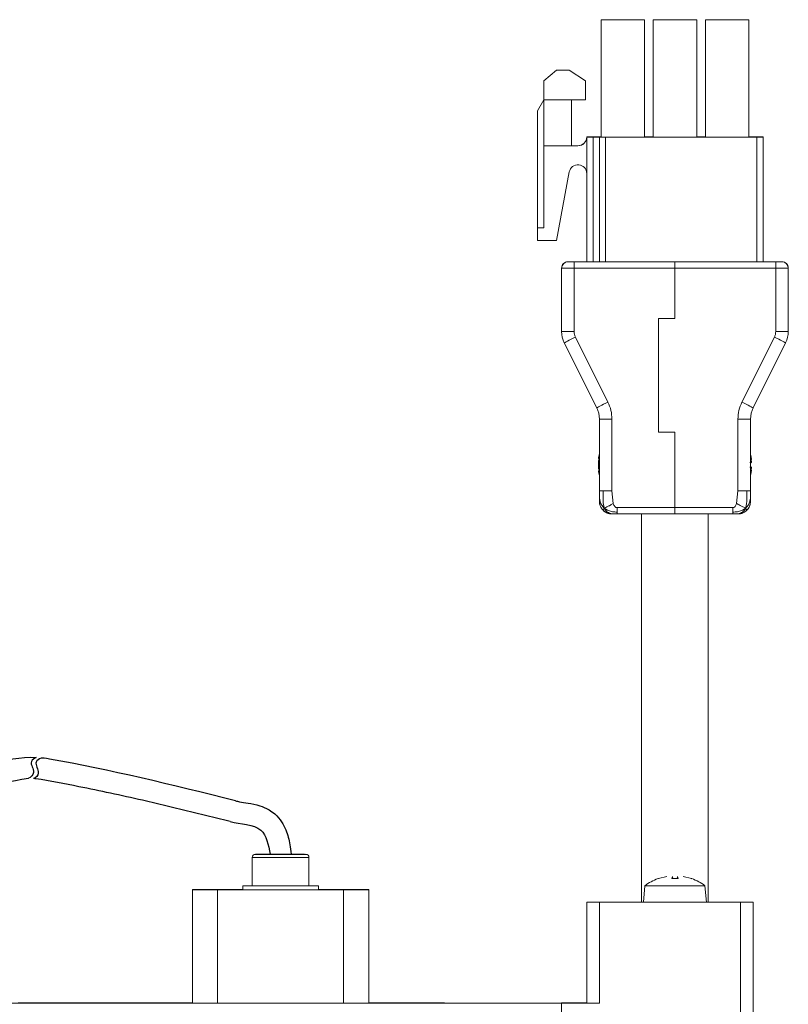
# Model space of a CAD drawing. Header units: millimetres. Extents: x -8104 to -7769, y 403 to 690.
# Tile 4 of 4: x -7833 to -7772, y 612 to 690. Entities that reach past the tile are written whole.
import ezdxf

# ---------------------------------------------------------------- set-up
doc = ezdxf.new("R2010")
doc.units = ezdxf.units.MM

msp = doc.modelspace()

# ---------------------------------------------------------------- linework, layer by layer
at = {"color": 7, "linetype": 'Continuous', "lineweight": 15}
for p, q in [((-7786.513, 690.141), (-7786.513, 690.143)), ((-7786.513, 690.143), (-7783.063, 690.143)), ((-7786.513, 690.14), (-7786.513, 690.141)), ((-7786.513, 690.141), (-7784.063, 690.141)), ((-7786.513, 690.141), (-7786.513, 690.141)), ((-7783.063, 690.141), (-7786.513, 690.141)), ((-7786.513, 690.138), (-7786.513, 690.14)), ((-7786.513, 690.14), (-7783.063, 690.14)), ((-7784.063, 690.14), (-7786.513, 690.14)), ((-7786.513, 690.14), (-7786.513, 690.14)), ((-7783.063, 690.138), (-7786.513, 690.138)), ((-7786.513, 680.838), (-7786.513, 690.138)), ((-7784.063, 690.141), (-7783.063, 690.141)), ((-7784.063, 690.14), (-7784.063, 690.14)), ((-7783.063, 690.14), (-7784.063, 690.14)), ((-7783.063, 690.143), (-7783.063, 690.141)), ((-7783.063, 690.141), (-7783.063, 690.14)), ((-7783.063, 690.141), (-7783.063, 690.141)), ((-7783.063, 690.14), (-7783.063, 690.138)), ((-7783.063, 690.14), (-7783.063, 690.14)), ((-7783.063, 690.138), (-7783.063, 680.838)), ((-7782.373, 690.141), (-7782.373, 690.143)), ((-7782.373, 690.143), (-7778.923, 690.143)), ((-7782.373, 690.14), (-7782.373, 690.141)), ((-7782.373, 690.141), (-7778.923, 690.141)), ((-7782.373, 690.141), (-7782.373, 690.141)), ((-7778.923, 690.141), (-7782.373, 690.141)), ((-7782.373, 690.139), (-7781.373, 690.14)), ((-7782.373, 690.139), (-7782.373, 690.14)), ((-7778.923, 690.14), (-7782.373, 690.14)), ((-7782.373, 690.138), (-7782.373, 690.139)), ((-7778.923, 690.138), (-7782.373, 690.138)), ((-7782.373, 680.838), (-7782.373, 690.138)), ((-7781.373, 690.14), (-7779.923, 690.14)), ((-7779.923, 690.14), (-7778.923, 690.139)), ((-7778.923, 690.143), (-7778.923, 690.141)), ((-7778.923, 690.141), (-7778.923, 690.14)), ((-7778.923, 690.141), (-7778.923, 690.141)), ((-7778.923, 690.14), (-7778.923, 690.139)), ((-7778.923, 690.139), (-7778.923, 690.138)), ((-7778.923, 690.138), (-7778.923, 680.838)), ((-7778.233, 690.141), (-7778.233, 690.143)), ((-7778.233, 690.143), (-7774.783, 690.143)), ((-7778.233, 690.14), (-7778.233, 690.141)), ((-7778.233, 690.141), (-7777.233, 690.141)), ((-7778.233, 690.141), (-7778.233, 690.141)), ((-7774.783, 690.141), (-7778.233, 690.141)), ((-7778.233, 690.138), (-7778.233, 690.14)), ((-7778.233, 690.14), (-7774.783, 690.14)), ((-7777.233, 690.14), (-7778.233, 690.14)), ((-7778.233, 690.14), (-7778.233, 690.14)), ((-7778.233, 680.838), (-7778.233, 690.138)), ((-7774.783, 690.138), (-7778.233, 690.138)), ((-7777.233, 690.141), (-7774.783, 690.141)), ((-7777.233, 690.14), (-7777.233, 690.14)), ((-7774.783, 690.14), (-7777.233, 690.14)), ((-7774.783, 690.143), (-7774.783, 690.141)), ((-7774.783, 690.141), (-7774.783, 690.14)), ((-7774.783, 690.141), (-7774.783, 690.141)), ((-7774.783, 690.14), (-7774.783, 690.138)), ((-7774.783, 690.14), (-7774.783, 690.14)), ((-7774.783, 690.138), (-7774.783, 680.838)), ((-7790.048, 686.141), (-7791.048, 685.291)), ((-7791.048, 685.29), (-7790.048, 686.14)), ((-7790.048, 686.14), (-7790.048, 686.141)), ((-7789.048, 686.141), (-7790.048, 686.141)), ((-7790.048, 686.14), (-7789.048, 686.14)), ((-7789.048, 686.14), (-7789.048, 686.141)), ((-7787.748, 685.291), (-7789.048, 686.141)), ((-7789.048, 686.14), (-7787.748, 685.29)), ((-7791.048, 685.29), (-7791.048, 685.291)), ((-7791.048, 683.79), (-7791.048, 685.29)), ((-7787.748, 685.291), (-7787.748, 685.29)), ((-7787.748, 685.29), (-7787.748, 683.79)), ((-7791.048, 683.791), (-7791.548, 682.925)), ((-7791.548, 682.924), (-7791.048, 683.79)), ((-7791.048, 683.79), (-7788.848, 683.79)), ((-7791.048, 680.139), (-7791.048, 683.79)), ((-7788.848, 683.79), (-7788.848, 680.139)), ((-7787.748, 683.79), (-7788.848, 683.79)), ((-7791.548, 682.925), (-7791.548, 682.924)), ((-7791.548, 673.64), (-7791.548, 682.924)), ((-7787.648, 680.843), (-7787.648, 680.842)), ((-7787.648, 680.842), (-7787.648, 680.841)), ((-7787.648, 680.841), (-7787.648, 680.84)), ((-7787.648, 680.84), (-7787.648, 680.839)), ((-7787.648, 680.839), (-7787.648, 680.838)), ((-7787.648, 670.938), (-7787.648, 680.838)), ((-7787.148, 680.843), (-7786.513, 680.843)), ((-7786.648, 680.838), (-7787.148, 680.838)), ((-7786.648, 680.838), (-7786.648, 680.838)), ((-7786.648, 680.838), (-7786.648, 670.937)), ((-7783.063, 680.838), (-7786.513, 680.838)), ((-7786.148, 680.838), (-7774.148, 680.838)), ((-7786.148, 680.838), (-7786.148, 680.838)), ((-7786.148, 680.838), (-7786.148, 670.937)), ((-7783.063, 680.843), (-7782.373, 680.843)), ((-7778.923, 680.838), (-7782.373, 680.838)), ((-7778.923, 680.843), (-7778.233, 680.843)), ((-7774.783, 680.838), (-7778.233, 680.838)), ((-7774.783, 680.843), (-7774.148, 680.843)), ((-7773.648, 680.838), (-7773.648, 680.843)), ((-7773.648, 680.838), (-7773.648, 670.938)), ((-7788.848, 680.139), (-7791.048, 680.139)), ((-7791.048, 680.139), (-7791.048, 673.639)), ((-7788.348, 680.142), (-7788.848, 680.142)), ((-7788.848, 680.141), (-7788.348, 680.141)), ((-7788.348, 680.14), (-7788.848, 680.14)), ((-7788.348, 680.139), (-7788.848, 680.139)), ((-7788.348, 680.141), (-7788.348, 680.142)), ((-7788.348, 680.139), (-7788.348, 680.14)), ((-7790.048, 672.639), (-7789.036, 678.068)), ((-7791.048, 673.64), (-7791.548, 673.64)), ((-7791.548, 673.64), (-7791.548, 673.639)), ((-7791.548, 673.639), (-7791.048, 673.639)), ((-7791.548, 672.639), (-7791.548, 673.639)), ((-7790.048, 672.639), (-7791.548, 672.639)), ((-7789.148, 670.944), (-7789.148, 670.943)), ((-7789.148, 670.943), (-7788.648, 670.943)), ((-7789.148, 670.938), (-7789.148, 670.937)), ((-7788.648, 670.938), (-7789.148, 670.938)), ((-7788.648, 670.944), (-7787.648, 670.944)), ((-7788.648, 670.943), (-7788.648, 670.938)), ((-7788.648, 670.937), (-7780.648, 670.937)), ((-7788.648, 670.937), (-7788.648, 670.437)), ((-7787.848, 670.938), (-7787.848, 670.943)), ((-7787.848, 670.943), (-7787.648, 670.943)), ((-7786.848, 670.938), (-7787.848, 670.938)), ((-7786.848, 670.937), (-7786.848, 670.938)), ((-7780.648, 670.937), (-7786.848, 670.937)), ((-7784.648, 670.938), (-7784.648, 670.937)), ((-7773.448, 670.938), (-7784.648, 670.938)), ((-7784.648, 670.937), (-7780.648, 670.937)), ((-7784.648, 670.937), (-7784.648, 670.937)), ((-7772.648, 670.937), (-7780.648, 670.937)), ((-7780.648, 670.937), (-7780.648, 670.437)), ((-7780.648, 670.937), (-7780.648, 670.937)), ((-7780.648, 670.937), (-7780.648, 670.937)), ((-7772.648, 670.944), (-7773.648, 670.944)), ((-7773.648, 670.943), (-7773.448, 670.943)), ((-7773.448, 670.943), (-7773.448, 670.938)), ((-7772.648, 670.943), (-7772.148, 670.943)), ((-7772.648, 670.938), (-7772.648, 670.943)), ((-7772.148, 670.938), (-7772.648, 670.938)), ((-7772.648, 670.437), (-7772.648, 670.937)), ((-7772.148, 670.943), (-7772.148, 670.944)), ((-7772.148, 670.937), (-7772.148, 670.938)), ((-7789.648, 670.443), (-7789.648, 670.444)), ((-7789.648, 670.438), (-7789.648, 670.443)), ((-7789.648, 670.437), (-7789.648, 670.438)), ((-7789.648, 665.409), (-7789.648, 670.437)), ((-7788.648, 665.409), (-7788.648, 670.437)), ((-7788.648, 670.437), (-7780.648, 670.437)), ((-7780.648, 670.437), (-7780.648, 666.437)), ((-7772.648, 670.437), (-7780.648, 670.437)), ((-7772.648, 665.409), (-7772.648, 670.437)), ((-7771.648, 670.444), (-7771.648, 670.443)), ((-7771.648, 670.443), (-7771.648, 670.438)), ((-7771.648, 670.438), (-7771.648, 670.437)), ((-7771.648, 665.409), (-7771.648, 670.437)), ((-7781.948, 666.437), (-7781.948, 657.437)), ((-7780.648, 666.437), (-7781.948, 666.437)), ((-7785.965, 659.806), (-7788.542, 664.962)), ((-7775.331, 659.806), (-7772.754, 664.962)), ((-7789.437, 664.515), (-7786.859, 659.36)), ((-7774.437, 659.36), (-7771.859, 664.515)), ((-7786.648, 658.465), (-7786.648, 652.771)), ((-7785.648, 652.77), (-7785.648, 658.465)), ((-7775.648, 652.77), (-7775.648, 658.465)), ((-7774.648, 652.771), (-7774.648, 658.465)), ((-7781.948, 657.437), (-7780.648, 657.437)), ((-7780.648, 657.437), (-7780.648, 651.437)), ((-7786.714, 655.344), (-7786.649, 655.338)), ((-7786.713, 655.323), (-7786.656, 655.318)), ((-7786.648, 655.714), (-7786.708, 655.406)), ((-7786.695, 655.418), (-7786.648, 655.567)), ((-7786.648, 655.341), (-7786.695, 655.207)), ((-7774.648, 655.658), (-7774.601, 655.468)), ((-7774.601, 655.468), (-7774.648, 655.658)), ((-7774.648, 655.461), (-7774.588, 655.263)), ((-7774.588, 655.208), (-7774.648, 655.448)), ((-7786.708, 654.914), (-7786.63, 654.898)), ((-7786.648, 654.884), (-7786.708, 654.836)), ((-7786.695, 654.542), (-7786.648, 654.424)), ((-7774.712, 655.022), (-7774.601, 654.997)), ((-7774.601, 654.679), (-7774.712, 654.653)), ((-7774.648, 654.992), (-7774.599, 654.996)), ((-7774.599, 654.68), (-7774.648, 654.684)), ((-7774.599, 654.68), (-7774.648, 654.684)), ((-7774.601, 655.261), (-7774.588, 655.209)), ((-7774.596, 655), (-7774.599, 654.997)), ((-7774.588, 655.263), (-7774.586, 655.264)), ((-7786.648, 654.368), (-7786.713, 654.363)), ((-7786.708, 654.284), (-7786.648, 653.973)), ((-7786.648, 653.972), (-7786.708, 654.279)), ((-7786.648, 654.344), (-7786.695, 654.479)), ((-7786.648, 654.171), (-7786.695, 654.305)), ((-7774.648, 654.228), (-7774.588, 654.468)), ((-7774.588, 654.413), (-7774.648, 654.215)), ((-7774.648, 654.019), (-7774.601, 654.209)), ((-7785.648, 652.77), (-7785.545, 651.77)), ((-7775.751, 651.77), (-7775.648, 652.77)), ((-7786.629, 651.743), (-7786.648, 651.938)), ((-7780.648, 651.437), (-7785.237, 651.437)), ((-7780.648, 651.437), (-7776.059, 651.437)), ((-7780.648, 651.437), (-7780.648, 650.937)), ((-7785.648, 650.938), (-7785.767, 650.949)), ((-7785.545, 650.937), (-7785.648, 650.938)), ((-7780.648, 650.937), (-7785.237, 650.937)), ((-7783.298, 650.937), (-7783.298, 620.14)), ((-7780.648, 650.937), (-7776.059, 650.937)), ((-7777.998, 620.14), (-7777.998, 650.937)), ((-7814.198, 623.687), (-7814.198, 623.681)), ((-7814.198, 623.681), (-7814.198, 621.431)), ((-7813.101, 623.937), (-7812.579, 623.938)), ((-7812.47, 623.937), (-7813.101, 623.937)), ((-7813.101, 623.931), (-7812.579, 623.931)), ((-7812.47, 623.931), (-7813.101, 623.931)), ((-7812.579, 623.938), (-7811.426, 623.938)), ((-7812.579, 623.937), (-7812.579, 623.938)), ((-7812.579, 623.931), (-7811.426, 623.931)), ((-7812.579, 623.931), (-7812.579, 623.931)), ((-7811.317, 623.937), (-7812.47, 623.937)), ((-7811.317, 623.931), (-7812.47, 623.931)), ((-7811.426, 623.938), (-7810.795, 623.937)), ((-7811.426, 623.937), (-7811.426, 623.938)), ((-7811.426, 623.931), (-7810.795, 623.931)), ((-7811.426, 623.931), (-7811.426, 623.931)), ((-7810.795, 623.937), (-7811.317, 623.937)), ((-7810.795, 623.931), (-7811.317, 623.931)), ((-7809.698, 623.681), (-7809.698, 623.687)), ((-7809.698, 621.431), (-7809.698, 623.681)), ((-7781.965, 622.006), (-7781.293, 622.18)), ((-7781.293, 622.18), (-7781.965, 622.006)), ((-7780.897, 622.006), (-7780.845, 622.18)), ((-7780.828, 622.012), (-7780.844, 622.187)), ((-7780.828, 622.012), (-7780.843, 622.186)), ((-7780.453, 622.187), (-7780.468, 622.012)), ((-7780.453, 622.186), (-7780.468, 622.012)), ((-7780.451, 622.18), (-7780.399, 622.006)), ((-7779.331, 622.006), (-7780.003, 622.18)), ((-7780.003, 622.18), (-7779.331, 622.006)), ((-7818.948, 621.138), (-7818.948, 621.13)), ((-7818.948, 621.13), (-7818.948, 612.13)), ((-7817.448, 621.135), (-7817.448, 621.138)), ((-7817.448, 621.13), (-7817.448, 621.133)), ((-7814.948, 621.139), (-7816.948, 621.139)), ((-7816.948, 621.129), (-7806.948, 621.129)), ((-7816.948, 621.129), (-7816.948, 612.129)), ((-7814.948, 621.437), (-7814.948, 621.431)), ((-7814.948, 621.431), (-7814.948, 621.131)), ((-7808.948, 621.431), (-7808.948, 621.437)), ((-7808.948, 621.131), (-7808.948, 621.431)), ((-7806.948, 621.139), (-7808.948, 621.139)), ((-7806.948, 621.129), (-7806.948, 612.129)), ((-7806.448, 621.138), (-7806.448, 621.135)), ((-7806.448, 621.133), (-7806.448, 621.13)), ((-7804.948, 621.13), (-7804.948, 621.138)), ((-7804.948, 621.13), (-7804.948, 612.13)), ((-7783.033, 621.448), (-7783.148, 620.137)), ((-7778.148, 620.137), (-7778.263, 621.448)), ((-7787.648, 620.141), (-7787.648, 620.145)), ((-7787.648, 620.141), (-7786.41, 620.141)), ((-7787.648, 620.141), (-7787.648, 620.14)), ((-7787.648, 620.141), (-7786.148, 620.141)), ((-7787.648, 620.136), (-7787.648, 620.14)), ((-7786.41, 620.14), (-7787.648, 620.14)), ((-7786.148, 620.14), (-7787.648, 620.14)), ((-7787.648, 612.136), (-7787.648, 620.136)), ((-7786.648, 620.145), (-7783.298, 620.145)), ((-7786.648, 620.136), (-7786.648, 612.136)), ((-7774.648, 620.136), (-7786.648, 620.136)), ((-7786.41, 620.141), (-7786.41, 620.145)), ((-7786.41, 620.145), (-7786.41, 620.141)), ((-7786.41, 620.145), (-7783.298, 620.145)), ((-7786.41, 620.136), (-7786.41, 620.14)), ((-7786.41, 620.136), (-7786.41, 620.14)), ((-7774.886, 620.136), (-7786.41, 620.136)), ((-7786.148, 620.145), (-7786.148, 620.141)), ((-7783.298, 620.145), (-7786.148, 620.145)), ((-7786.148, 620.14), (-7786.148, 620.136)), ((-7786.148, 620.136), (-7775.148, 620.136)), ((-7786.148, 620.136), (-7786.148, 620.136)), ((-7777.998, 620.145), (-7774.648, 620.145)), ((-7777.998, 620.145), (-7774.886, 620.145)), ((-7775.148, 620.145), (-7777.998, 620.145)), ((-7775.448, 601.985), (-7775.448, 620.136)), ((-7775.148, 620.141), (-7775.148, 620.145)), ((-7775.148, 620.141), (-7774.448, 620.141)), ((-7774.448, 620.14), (-7775.148, 620.14)), ((-7775.148, 620.136), (-7775.148, 620.14)), ((-7775.148, 620.136), (-7775.148, 620.136)), ((-7774.886, 620.141), (-7774.886, 620.145)), ((-7774.886, 620.145), (-7774.886, 620.141)), ((-7774.886, 620.141), (-7774.448, 620.141)), ((-7774.886, 620.14), (-7774.886, 620.136)), ((-7774.448, 620.14), (-7774.886, 620.14)), ((-7774.886, 620.136), (-7774.886, 620.14)), ((-7774.448, 620.141), (-7774.448, 620.145)), ((-7774.448, 620.14), (-7774.448, 620.141)), ((-7774.448, 620.136), (-7774.448, 620.14)), ((-7774.448, 601.986), (-7774.448, 620.136)), ((-7833.948, 612.126), (-7789.648, 612.126)), ((-7818.948, 612.143), (-7832.775, 612.143)), ((-7816.948, 612.129), (-7806.948, 612.129)), ((-7798.948, 612.143), (-7804.948, 612.143)), ((-7798.948, 612.14), (-7798.948, 612.143)), ((-7794.448, 612.14), (-7798.948, 612.14)), ((-7794.448, 612.128), (-7794.448, 612.14)), ((-7794.448, 612.128), (-7793.648, 612.128)), ((-7794.448, 612.126), (-7789.648, 612.126)), ((-7789.648, 612.14), (-7793.648, 612.14)), ((-7789.648, 612.145), (-7789.648, 612.14)), ((-7787.648, 612.145), (-7789.648, 612.145)), ((-7789.648, 612.136), (-7786.648, 612.136)), ((-7789.648, 612.126), (-7789.648, 612.136)), ((-7789.648, 610.125), (-7789.648, 612.126))]:
    msp.add_line(p, q, dxfattribs=at)
at = {"color": 8, "linetype": 'Continuous', "lineweight": 15}
for p, q in [((-7787.148, 670.938), (-7787.148, 680.838)), ((-7774.148, 670.938), (-7774.148, 680.838)), ((-7786.695, 655.418), (-7786.648, 655.416)), ((-7774.601, 654.997), (-7774.648, 654.993)), ((-7774.601, 654.679), (-7774.648, 654.683)), ((-7786.695, 654.479), (-7786.648, 654.476)), ((-7786.695, 654.305), (-7786.648, 654.308)), ((-7780.845, 622.18), (-7780.83, 622.012)), ((-7780.451, 622.18), (-7780.466, 622.012))]:
    msp.add_line(p, q, dxfattribs=at)
at = {"color": 7, "linetype": 'Continuous', "lineweight": 15, "flags": 128}
for points in [[(-7788.648, 670.437), (-7788.843, 670.437), (-7789.031, 670.437), (-7789.204, 670.437), (-7789.355, 670.437), (-7789.48, 670.437), (-7789.572, 670.437), (-7789.629, 670.437), (-7789.648, 670.437)], [(-7771.648, 670.437), (-7771.667, 670.437), (-7771.724, 670.437), (-7771.817, 670.437), (-7771.941, 670.437), (-7772.092, 670.437), (-7772.265, 670.437), (-7772.453, 670.437), (-7772.648, 670.437)], [(-7789.648, 665.409), (-7789.629, 665.409), (-7789.572, 665.409), (-7789.48, 665.409), (-7789.355, 665.409), (-7789.204, 665.409), (-7789.031, 665.409), (-7788.843, 665.409), (-7788.648, 665.409)], [(-7788.542, 664.962), (-7788.717, 664.875), (-7788.885, 664.791), (-7789.039, 664.713), (-7789.175, 664.646), (-7789.286, 664.59), (-7789.369, 664.549), (-7789.42, 664.524), (-7789.437, 664.515)], [(-7771.859, 664.515), (-7771.876, 664.524), (-7771.927, 664.549), (-7772.01, 664.59), (-7772.121, 664.646), (-7772.257, 664.713), (-7772.411, 664.791), (-7772.579, 664.875), (-7772.754, 664.962)], [(-7772.648, 665.409), (-7772.453, 665.409), (-7772.265, 665.409), (-7772.092, 665.409), (-7771.941, 665.409), (-7771.817, 665.409), (-7771.724, 665.409), (-7771.667, 665.409), (-7771.648, 665.409)], [(-7786.859, 659.36), (-7786.842, 659.368), (-7786.791, 659.394), (-7786.708, 659.435), (-7786.597, 659.49), (-7786.462, 659.558), (-7786.307, 659.635), (-7786.139, 659.719), (-7785.965, 659.806)], [(-7775.331, 659.806), (-7775.157, 659.719), (-7774.989, 659.635), (-7774.834, 659.558), (-7774.699, 659.49), (-7774.588, 659.435), (-7774.505, 659.394), (-7774.454, 659.368), (-7774.437, 659.36)], [(-7785.648, 658.465), (-7785.843, 658.465), (-7786.031, 658.465), (-7786.204, 658.465), (-7786.355, 658.465), (-7786.48, 658.465), (-7786.572, 658.465), (-7786.629, 658.465), (-7786.648, 658.465)], [(-7775.648, 658.465), (-7775.453, 658.465), (-7775.265, 658.465), (-7775.092, 658.465), (-7774.941, 658.465), (-7774.817, 658.465), (-7774.724, 658.465), (-7774.667, 658.465), (-7774.648, 658.465)], [(-7810.051, 623.937), (-7810.219, 623.937), (-7810.459, 623.937), (-7810.76, 623.937), (-7811.111, 623.937), (-7811.839, 623.937)], [(-7780.401, 622.012), (-7780.462, 622.012), (-7780.524, 622.012), (-7780.586, 622.012), (-7780.649, 622.012), (-7780.711, 622.012), (-7780.773, 622.012), (-7780.835, 622.012), (-7780.897, 622.012)], [(-7780.399, 622.006), (-7780.461, 622.006), (-7780.523, 622.006), (-7780.585, 622.006), (-7780.648, 622.006), (-7780.711, 622.006), (-7780.773, 622.006), (-7780.835, 622.006), (-7780.897, 622.006)], [(-7780.466, 622.013), (-7780.524, 622.013), (-7780.586, 622.013), (-7780.649, 622.013), (-7780.711, 622.013), (-7780.773, 622.013), (-7780.83, 622.013)], [(-7816.948, 621.139), (-7817.338, 621.139), (-7817.713, 621.139), (-7818.059, 621.139), (-7818.362, 621.139), (-7818.611, 621.139), (-7818.796, 621.139), (-7818.91, 621.138), (-7818.948, 621.138)], [(-7818.948, 621.13), (-7818.91, 621.13), (-7818.796, 621.13), (-7818.611, 621.13), (-7818.362, 621.13), (-7818.059, 621.129), (-7817.713, 621.129), (-7817.338, 621.129), (-7816.948, 621.129)], [(-7814.948, 621.134), (-7814.998, 621.134), (-7814.948, 621.134)], [(-7814.198, 621.437), (-7814.294, 621.437), (-7814.651, 621.437), (-7814.873, 621.437), (-7814.948, 621.437), (-7814.873, 621.438), (-7814.651, 621.438), (-7814.294, 621.438), (-7814.198, 621.438)], [(-7809.698, 621.432), (-7809.603, 621.432), (-7809.245, 621.432), (-7809.023, 621.431), (-7808.948, 621.431), (-7809.023, 621.431), (-7809.245, 621.431), (-7809.603, 621.43), (-7810.078, 621.43), (-7810.646, 621.43), (-7811.28, 621.43), (-7811.948, 621.43), (-7812.616, 621.43), (-7813.25, 621.43), (-7813.819, 621.43), (-7814.294, 621.43), (-7814.651, 621.431), (-7814.873, 621.431), (-7814.948, 621.431), (-7814.873, 621.431), (-7814.651, 621.432), (-7814.294, 621.432), (-7814.198, 621.432)], [(-7808.948, 621.131), (-7809.023, 621.131), (-7809.245, 621.131), (-7809.603, 621.13), (-7810.078, 621.13), (-7810.646, 621.13), (-7811.28, 621.13), (-7811.948, 621.13), (-7812.616, 621.13), (-7813.25, 621.13), (-7813.819, 621.13), (-7814.294, 621.13), (-7814.651, 621.131), (-7814.873, 621.131), (-7814.948, 621.131)], [(-7814.198, 621.431), (-7814.121, 621.431), (-7813.897, 621.431), (-7813.539, 621.431), (-7813.073, 621.43), (-7812.53, 621.43), (-7811.948, 621.43)], [(-7811.948, 621.43), (-7811.366, 621.43), (-7810.823, 621.43), (-7810.357, 621.431), (-7809.999, 621.431), (-7809.775, 621.431), (-7809.698, 621.431)], [(-7809.698, 621.438), (-7809.603, 621.438), (-7809.245, 621.438), (-7809.023, 621.438), (-7808.948, 621.437), (-7809.023, 621.437), (-7809.245, 621.437), (-7809.603, 621.437), (-7809.698, 621.437)], [(-7808.899, 621.134), (-7808.898, 621.134), (-7808.948, 621.134)], [(-7804.948, 621.138), (-7804.986, 621.138), (-7805.1, 621.139), (-7805.285, 621.139), (-7805.534, 621.139), (-7805.837, 621.139), (-7806.183, 621.139), (-7806.558, 621.139), (-7806.948, 621.139)], [(-7806.948, 621.129), (-7806.558, 621.129), (-7806.183, 621.129), (-7805.837, 621.129), (-7805.534, 621.13), (-7805.285, 621.13), (-7805.1, 621.13), (-7804.986, 621.13), (-7804.948, 621.13)], [(-7780.648, 621.447), (-7781.265, 621.448), (-7781.841, 621.448), (-7782.335, 621.448), (-7782.714, 621.448), (-7782.952, 621.448), (-7783.033, 621.448), (-7783.033, 621.448)], [(-7778.263, 621.448), (-7778.263, 621.448), (-7778.344, 621.448), (-7778.582, 621.448), (-7778.961, 621.448), (-7779.455, 621.448), (-7780.031, 621.448), (-7780.648, 621.447)], [(-7787.648, 620.145), (-7787.629, 620.145), (-7787.572, 620.145), (-7787.48, 620.145), (-7787.355, 620.145), (-7787.204, 620.145), (-7787.031, 620.145), (-7786.843, 620.145), (-7786.648, 620.145)], [(-7787.648, 620.136), (-7787.629, 620.136), (-7787.572, 620.136), (-7787.48, 620.136), (-7787.355, 620.136), (-7787.204, 620.136), (-7787.031, 620.136), (-7786.843, 620.136), (-7786.648, 620.136)], [(-7783.148, 620.14), (-7783.289, 620.14), (-7783.57, 620.14), (-7783.693, 620.14), (-7783.652, 620.141), (-7783.449, 620.141), (-7783.298, 620.141)], [(-7778.148, 620.137), (-7778.233, 620.137), (-7778.483, 620.137), (-7778.88, 620.137), (-7779.398, 620.137), (-7780.001, 620.137), (-7780.648, 620.136), (-7781.295, 620.137), (-7781.898, 620.137), (-7782.416, 620.137), (-7782.813, 620.137), (-7783.063, 620.137), (-7783.148, 620.137), (-7783.148, 620.137)], [(-7777.998, 620.141), (-7777.847, 620.141), (-7777.644, 620.141), (-7777.603, 620.14), (-7777.726, 620.14), (-7778.007, 620.14), (-7778.148, 620.14)], [(-7774.448, 620.145), (-7774.453, 620.145), (-7774.648, 620.145)], [(-7774.648, 620.136), (-7774.453, 620.136), (-7774.448, 620.136)], [(-7818.948, 612.13), (-7818.91, 612.13), (-7818.796, 612.13), (-7818.611, 612.13), (-7818.362, 612.13), (-7818.059, 612.129), (-7817.713, 612.129), (-7817.338, 612.129), (-7816.948, 612.129)], [(-7806.948, 612.129), (-7806.558, 612.129), (-7806.183, 612.129), (-7805.837, 612.129), (-7805.534, 612.13), (-7805.285, 612.13), (-7805.1, 612.13), (-7804.986, 612.13), (-7804.948, 612.13)], [(-7787.648, 612.136), (-7787.629, 612.136), (-7787.572, 612.136), (-7787.48, 612.136), (-7787.355, 612.136), (-7787.204, 612.136), (-7787.031, 612.136), (-7786.843, 612.136), (-7786.648, 612.136)]]:
    msp.add_lwpolyline(points, dxfattribs=at)
at = {"color": 8, "linetype": 'Continuous', "lineweight": 15, "flags": 128}
for points in [[(-7811.825, 623.68), (-7812.41, 623.68), (-7812.965, 623.68), (-7813.45, 623.68), (-7813.832, 623.681), (-7814.086, 623.681), (-7814.195, 623.681), (-7814.198, 623.681)], [(-7809.698, 623.681), (-7809.746, 623.681), (-7809.941, 623.681), (-7810.272, 623.681), (-7810.718, 623.68), (-7811.248, 623.68), (-7811.825, 623.68)]]:
    msp.add_lwpolyline(points, dxfattribs=at)
at = {"color": 7, "linetype": 'Continuous', "lineweight": 15}
for centre, radius, start, end in [((-7785.242, 279.361), 410.785, 89.75841, 90.11797), ((-7785.242, 279.359), 410.785, 89.75841, 90.11797), ((-7785.242, 279.032), 411.111, 89.75869, 90.11796), ((-7781.102, 279.363), 410.783, 89.75841, 90.11797), ((-7781.102, 279.361), 410.783, 89.75841, 90.11797), ((-7781.102, 279.034), 411.109, 89.75869, 90.11796), ((-7776.962, 279.363), 410.783, 89.75841, 90.11797), ((-7776.962, 279.361), 410.783, 89.75841, 90.11797), ((-7776.962, 279.034), 411.109, 89.75869, 90.11796), ((-7788.348, 680.842), 0.7, 269.99947, 0.00027), ((-7788.348, 680.841), 0.7, 270.00009, 359.99966), ((-7788.348, 680.84), 0.7, 269.99947, 0.00027), ((-7788.348, 680.839), 0.7, 270.00009, 0.00027), ((-7787.275, 349.21), 331.633, 89.97815, 90.06454), ((-7787.279, 1013.252), 332.414, 269.93642, 270.0226), ((-7786.398, 952.691), 271.853, 269.94731, 270.05269), ((-7774.022, 349.207), 331.636, 89.93546, 90.02185), ((-7774.017, 1013.255), 332.417, 269.9774, 270.06358), ((-7788.348, 677.939), 0.7, 0.00002, 169.44072), ((-7789.148, 670.444), 0.5, 89.99919, 180.00092), ((-7789.148, 670.443), 0.5, 89.99968, 180.00044), ((-7789.148, 670.438), 0.5, 90.00003, 180.00008), ((-7789.148, 670.437), 0.5, 90.00089, 179.99922), ((-7788.775, 339.31), 331.634, 89.97815, 90.06454), ((-7788.775, 1002.571), 331.634, 269.93546, 270.02185), ((-7772.522, 339.312), 331.631, 89.93546, 90.02185), ((-7772.522, 1002.569), 331.631, 269.97815, 270.06454), ((-7772.148, 670.444), 0.5, 359.99924, 90.00076), ((-7772.148, 670.443), 0.5, 359.99972, 90.00028), ((-7772.148, 670.438), 0.5, 0.00008, 89.99992), ((-7772.148, 670.437), 0.5, 0.00093, 89.99907), ((-7787.648, 665.409), 2, 179.99993, 206.56512), ((-7773.648, 665.409), 2, 333.43489, 0.00005), ((-7788.648, 658.465), 2, 359.99994, 26.56509), ((-7772.648, 658.465), 2, 153.43482, 180.00012), ((-7813.948, 623.687), 0.25, 90.00093, 179.99928), ((-7813.948, 623.681), 0.25, 90.00093, 179.99928), ((-7809.948, 623.687), 0.25, 0.00081, 89.99919), ((-7809.948, 623.681), 0.25, 0.00081, 89.99919), ((-7780.648, 618.238), 4, 109.58405, 126.60744), ((-7781.953, 621.904), 0.108, 89.98596, 109.59682), ((-7779.343, 621.904), 0.108, 70.40318, 90.01404), ((-7780.648, 618.238), 4, 53.39257, 70.41595)]:
    msp.add_arc(centre, radius, start, end, dxfattribs=at)
at = {"color": 8, "linetype": 'Continuous', "lineweight": 15}
for centre, start, end in [((-7781.968, 624.428), 269.50441, 270.05677), ((-7779.328, 624.428), 269.94323, 270.49559)]:
    msp.add_arc(centre, 2.422, start, end, dxfattribs=at)
at = {"ltscale": 0.5}
for points, knots in [([(-7885.645, 667.197), (-7876.798, 645.633), (-7869.118, 625.714), (-7845.504, 628.303), (-7832.59, 631.711), (-7831.343, 631.613)], [0, 0, 0, 0, 21.227123, 55.054963, 58.573323, 58.573323, 58.573323, 58.573323]), ([(-7885.046, 661.831), (-7878.333, 645), (-7870.194, 624.306), (-7846.079, 626.7), (-7833.404, 629.758), (-7831.968, 629.97)], [0, 0, 0, 0, 23.167717, 56.995556, 60.487415, 60.487415, 60.487415, 60.487415])]:
    msp.add_open_spline(points, degree=3, knots=knots, dxfattribs=at)
at = {"color": 7, "linetype": 'Continuous', "lineweight": 15}
for points, knots in [([(-7788.648, 665.409), (-7788.644, 665.331), (-7788.635, 665.176), (-7788.573, 665.033), (-7788.542, 664.962)], [0, 0, 0, 0, 0.499996, 1, 1, 1, 1]), ([(-7772.754, 664.962), (-7772.723, 665.033), (-7772.661, 665.176), (-7772.652, 665.331), (-7772.648, 665.409)], [0, 0, 0, 0, 0.500004, 1, 1, 1, 1]), ([(-7785.965, 659.806), (-7785.873, 659.592), (-7785.689, 659.163), (-7785.662, 658.698), (-7785.648, 658.465)], [0, 0, 0, 0, 0.499999, 1, 1, 1, 1]), ([(-7775.648, 658.465), (-7775.634, 658.698), (-7775.607, 659.163), (-7775.423, 659.592), (-7775.331, 659.806)], [0, 0, 0, 0, 0.500001, 1, 1, 1, 1]), ([(-7786.708, 655.406), (-7786.71, 655.392), (-7786.714, 655.362), (-7786.714, 655.352), (-7786.714, 655.346)], [0, 0, 0, 0, 0.49992, 1, 1, 1, 1]), ([(-7786.713, 655.347), (-7786.713, 655.346), (-7786.712, 655.345), (-7786.706, 655.366), (-7786.7, 655.395), (-7786.696, 655.415), (-7786.695, 655.418)], [0, 0, 0, 0, 0.194156, 0.557243, 0.924179, 1, 1, 1, 1]), ([(-7774.583, 655.268), (-7774.582, 655.275), (-7774.581, 655.289), (-7774.584, 655.334), (-7774.59, 655.39), (-7774.596, 655.438), (-7774.6, 655.463), (-7774.601, 655.468)], [0, 0, 0, 0, 0.238008, 0.474479, 0.711252, 0.950572, 1, 1, 1, 1]), ([(-7786.695, 655.207), (-7786.698, 655.19), (-7786.705, 655.157), (-7786.712, 655.092), (-7786.715, 655.026), (-7786.714, 654.966), (-7786.711, 654.93), (-7786.708, 654.916), (-7786.708, 654.914)], [0, 0, 0, 0, 0.196373, 0.392853, 0.586839, 0.778441, 0.969372, 1, 1, 1, 1]), ([(-7786.708, 654.849), (-7786.71, 654.865), (-7786.714, 654.897), (-7786.715, 654.946), (-7786.714, 654.973), (-7786.714, 654.979)], [0, 0, 0, 0, 0.436853, 0.8738813, 1, 1, 1, 1]), ([(-7786.708, 654.836), (-7786.71, 654.82), (-7786.714, 654.788), (-7786.715, 654.725), (-7786.713, 654.66), (-7786.706, 654.599), (-7786.7, 654.561), (-7786.696, 654.545), (-7786.695, 654.542)], [0, 0, 0, 0, 0.192214, 0.384488, 0.57549, 0.766766, 0.960078, 1, 1, 1, 1]), ([(-7786.695, 654.479), (-7786.698, 654.495), (-7786.705, 654.529), (-7786.712, 654.593), (-7786.715, 654.655), (-7786.714, 654.691), (-7786.714, 654.706)], [0, 0, 0, 0, 0.265331, 0.530757, 0.792841, 1, 1, 1, 1]), ([(-7774.601, 654.997), (-7774.598, 654.998), (-7774.591, 654.999), (-7774.584, 655.029), (-7774.581, 655.075), (-7774.582, 655.134), (-7774.585, 655.18), (-7774.588, 655.205), (-7774.588, 655.208)], [0, 0, 0, 0, 0.196381, 0.392847, 0.58684, 0.778448, 0.96936, 1, 1, 1, 1]), ([(-7774.588, 654.468), (-7774.586, 654.49), (-7774.582, 654.533), (-7774.581, 654.593), (-7774.584, 654.641), (-7774.59, 654.672), (-7774.596, 654.681), (-7774.6, 654.679), (-7774.601, 654.679)], [0, 0, 0, 0, 0.192209, 0.384471, 0.575497, 0.766769, 0.960072, 1, 1, 1, 1]), ([(-7786.708, 654.279), (-7786.71, 654.293), (-7786.714, 654.321), (-7786.715, 654.34), (-7786.714, 654.339), (-7786.714, 654.339)], [0, 0, 0, 0, 0.437294, 0.874736, 1, 1, 1, 1]), ([(-7786.714, 654.358), (-7786.714, 654.351), (-7786.714, 654.338), (-7786.711, 654.306), (-7786.708, 654.286), (-7786.708, 654.284)], [0, 0, 0, 0, 0.463747, 0.925872, 1, 1, 1, 1]), ([(-7786.695, 654.305), (-7786.698, 654.319), (-7786.705, 654.346), (-7786.711, 654.364), (-7786.712, 654.361), (-7786.712, 654.36)], [0, 0, 0, 0, 0.425383, 0.850941, 1, 1, 1, 1]), ([(-7774.601, 654.209), (-7774.598, 654.231), (-7774.591, 654.274), (-7774.584, 654.334), (-7774.581, 654.381), (-7774.582, 654.41), (-7774.585, 654.415), (-7774.588, 654.413), (-7774.588, 654.413)], [0, 0, 0, 0, 0.196387, 0.392842, 0.586834, 0.778436, 0.96937, 1, 1, 1, 1]), ([(-7786.648, 652.771), (-7786.644, 652.771), (-7786.637, 652.771), (-7786.577, 652.771), (-7786.486, 652.77), (-7786.399, 652.77), (-7786.355, 652.77)], [0, 0, 0, 0, 0.25, 0.5, 0.75, 1, 1, 1, 1]), ([(-7786.648, 652.771), (-7786.648, 652.66), (-7786.648, 652.44), (-7786.648, 652.268), (-7786.648, 652.182)], [0, 0, 0, 0, 0.499999, 1, 1, 1, 1]), ([(-7786.355, 652.77), (-7786.358, 652.451), (-7786.361, 652.046), (-7786.315, 651.582), (-7786.267, 651.445), (-7786.247, 651.386)], [0, 0, 0, 0, 0.679736, 0.862644, 1, 1, 1, 1]), ([(-7786.355, 652.77), (-7786.306, 652.77), (-7786.208, 652.77), (-7786.033, 652.77), (-7785.844, 652.77), (-7785.714, 652.77), (-7785.648, 652.77)], [0, 0, 0, 0, 0.25, 0.5, 0.75, 1, 1, 1, 1]), ([(-7775.648, 652.77), (-7775.583, 652.77), (-7775.452, 652.77), (-7775.263, 652.77), (-7775.088, 652.77), (-7774.99, 652.77), (-7774.941, 652.77)], [0, 0, 0, 0, 0.25, 0.5, 0.75, 1, 1, 1, 1]), ([(-7775.049, 651.386), (-7775.024, 651.464), (-7774.962, 651.658), (-7774.941, 652.126), (-7774.941, 652.51), (-7774.941, 652.77)], [0, 0, 0, 0, 0.180958, 0.445033, 1, 1, 1, 1]), ([(-7774.941, 652.77), (-7774.897, 652.77), (-7774.81, 652.77), (-7774.719, 652.771), (-7774.659, 652.771), (-7774.652, 652.771), (-7774.648, 652.771)], [0, 0, 0, 0, 0.25, 0.5, 0.75, 1, 1, 1, 1]), ([(-7774.648, 652.182), (-7774.648, 652.268), (-7774.648, 652.44), (-7774.648, 652.66), (-7774.648, 652.771)], [0, 0, 0, 0, 0.500001, 1, 1, 1, 1]), ([(-7786.648, 652.182), (-7786.615, 652.006), (-7786.56, 651.719), (-7786.335, 651.479), (-7786.247, 651.386)], [0, 0, 0, 0, 0.609356, 1, 1, 1, 1]), ([(-7786.648, 652.182), (-7786.648, 652.112), (-7786.648, 651.972), (-7786.648, 651.949), (-7786.648, 651.938)], [0, 0, 0, 0, 0.500003, 1, 1, 1, 1]), ([(-7786.629, 651.743), (-7786.6, 651.645), (-7786.541, 651.441), (-7786.418, 651.304), (-7786.355, 651.234)], [0, 0, 0, 0, 0.4855, 1, 1, 1, 1]), ([(-7786.247, 651.386), (-7786.215, 651.409), (-7786.145, 651.458), (-7785.96, 651.54), (-7785.754, 651.644), (-7785.616, 651.728), (-7785.545, 651.77)], [0, 0, 0, 0, 0.2305836, 0.4969873, 0.7437421, 1, 1, 1, 1]), ([(-7785.545, 651.77), (-7785.528, 651.721), (-7785.497, 651.632), (-7785.427, 651.521), (-7785.352, 651.462), (-7785.287, 651.44), (-7785.254, 651.438), (-7785.237, 651.437)], [0, 0, 0, 0, 0.322738, 0.581649, 0.796131, 0.897112, 1, 1, 1, 1]), ([(-7785.237, 651.437), (-7785.237, 651.404), (-7785.237, 651.339), (-7785.237, 651.245), (-7785.237, 651.157), (-7785.237, 651.108), (-7785.237, 651.083)], [0, 0, 0, 0, 0.250003, 0.49999, 0.749991, 1, 1, 1, 1]), ([(-7776.059, 651.437), (-7776.042, 651.438), (-7776.009, 651.44), (-7775.944, 651.462), (-7775.869, 651.521), (-7775.799, 651.632), (-7775.768, 651.721), (-7775.751, 651.77)], [0, 0, 0, 0, 0.102887, 0.203869, 0.418351, 0.677262, 1, 1, 1, 1]), ([(-7776.059, 651.437), (-7776.059, 651.404), (-7776.059, 651.339), (-7776.059, 651.245), (-7776.059, 651.157), (-7776.059, 651.108), (-7776.059, 651.083)], [0, 0, 0, 0, 0.250003, 0.49999, 0.749991, 1, 1, 1, 1]), ([(-7775.751, 651.77), (-7775.661, 651.716), (-7775.489, 651.613), (-7775.273, 651.514), (-7775.124, 651.44), (-7775.073, 651.403), (-7775.049, 651.386)], [0, 0, 0, 0, 0.325706, 0.62359, 0.819142, 1, 1, 1, 1]), ([(-7775.049, 651.386), (-7774.994, 651.438), (-7774.866, 651.559), (-7774.721, 651.83), (-7774.676, 652.048), (-7774.648, 652.182)], [0, 0, 0, 0, 0.228876, 0.527149, 1, 1, 1, 1]), ([(-7774.648, 651.938), (-7774.652, 651.872), (-7774.659, 651.741), (-7774.719, 651.553), (-7774.81, 651.377), (-7774.897, 651.279), (-7774.941, 651.231)], [0, 0, 0, 0, 0.249995, 0.500002, 0.749998, 1, 1, 1, 1]), ([(-7774.941, 651.234), (-7774.878, 651.304), (-7774.755, 651.441), (-7774.696, 651.645), (-7774.667, 651.743)], [0, 0, 0, 0, 0.5144995, 1, 1, 1, 1]), ([(-7774.648, 651.938), (-7774.648, 651.949), (-7774.648, 651.972), (-7774.648, 652.112), (-7774.648, 652.182)], [0, 0, 0, 0, 0.499997, 1, 1, 1, 1]), ([(-7786.247, 651.386), (-7786.272, 651.364), (-7786.334, 651.312), (-7786.355, 651.246), (-7786.355, 651.237), (-7786.355, 651.231)], [0, 0, 0, 0, 0.1809603, 0.4450329, 1, 1, 1, 1]), ([(-7786.355, 651.234), (-7786.267, 651.159), (-7786.156, 651.065), (-7786.009, 651.005), (-7785.962, 650.989), (-7785.942, 650.982), (-7785.931, 650.979), (-7785.92, 650.976), (-7785.906, 650.972), (-7785.843, 650.956), (-7785.789, 650.949), (-7785.678, 650.944), (-7785.604, 650.94)], [0, 0, 0, 0, 0.244292, 0.310764, 0.33853, 0.351019, 0.356928, 0.362919, 0.376681, 0.394491, 0.596361, 1, 1, 1, 1]), ([(-7786.098, 651.05), (-7786.134, 651.067), (-7786.229, 651.114), (-7786.307, 651.186), (-7786.355, 651.231)], [0, 0, 0, 0, 0.379081, 1, 1, 1, 1]), ([(-7785.237, 651.083), (-7785.36, 651.09), (-7785.595, 651.101), (-7785.954, 651.197), (-7786.142, 651.318), (-7786.247, 651.386)], [0, 0, 0, 0, 0.3268, 0.625234, 1, 1, 1, 1]), ([(-7785.545, 650.937), (-7785.635, 650.948), (-7785.807, 650.968), (-7786.023, 651.089), (-7786.172, 651.232), (-7786.223, 651.336), (-7786.247, 651.386)], [0, 0, 0, 0, 0.325708, 0.623593, 0.819142, 1, 1, 1, 1]), ([(-7785.237, 650.937), (-7785.254, 650.937), (-7785.287, 650.937), (-7785.352, 650.937), (-7785.427, 650.937), (-7785.497, 650.937), (-7785.528, 650.937), (-7785.545, 650.937)], [0, 0, 0, 0, 0.102888, 0.203868, 0.418347, 0.677256, 1, 1, 1, 1]), ([(-7785.237, 650.937), (-7785.237, 650.939), (-7785.237, 650.943), (-7785.237, 650.973), (-7785.237, 651.018), (-7785.237, 651.062), (-7785.237, 651.083)], [0, 0, 0, 0, 0.250002, 0.500002, 0.750001, 1, 1, 1, 1]), ([(-7776.059, 651.083), (-7775.936, 651.09), (-7775.701, 651.101), (-7775.342, 651.197), (-7775.154, 651.318), (-7775.049, 651.386)], [0, 0, 0, 0, 0.3268, 0.625234, 1, 1, 1, 1]), ([(-7776.059, 650.937), (-7776.059, 650.939), (-7776.059, 650.943), (-7776.059, 650.973), (-7776.059, 651.018), (-7776.059, 651.062), (-7776.059, 651.083)], [0, 0, 0, 0, 0.250002, 0.500002, 0.750001, 1, 1, 1, 1]), ([(-7776.059, 650.937), (-7776.042, 650.937), (-7776.009, 650.937), (-7775.944, 650.937), (-7775.869, 650.937), (-7775.799, 650.937), (-7775.768, 650.937), (-7775.751, 650.937)], [0, 0, 0, 0, 0.102887, 0.203868, 0.418346, 0.677256, 1, 1, 1, 1]), ([(-7775.751, 650.937), (-7775.661, 650.948), (-7775.489, 650.968), (-7775.273, 651.089), (-7775.124, 651.232), (-7775.073, 651.336), (-7775.049, 651.386)], [0, 0, 0, 0, 0.325708, 0.623593, 0.819142, 1, 1, 1, 1]), ([(-7775.692, 650.94), (-7775.652, 650.94), (-7775.595, 650.94), (-7775.519, 650.946), (-7775.457, 650.956), (-7775.401, 650.969), (-7775.36, 650.98), (-7775.312, 650.996), (-7775.231, 651.027), (-7775.096, 651.095), (-7774.998, 651.182), (-7774.941, 651.234)], [0, 0, 0, 0, 0.339472, 0.476901, 0.575874, 0.614427, 0.647937, 0.679677, 0.719036, 0.83582, 1, 1, 1, 1]), ([(-7775.049, 651.386), (-7775.024, 651.364), (-7774.962, 651.312), (-7774.941, 651.246), (-7774.941, 651.237), (-7774.941, 651.231)], [0, 0, 0, 0, 0.18096, 0.445033, 1, 1, 1, 1]), ([(-7811.839, 623.93), (-7812.091, 623.93), (-7812.481, 623.93), (-7812.96, 623.93), (-7813.291, 623.931), (-7813.571, 623.931), (-7813.826, 623.931), (-7813.981, 623.931), (-7813.936, 623.931), (-7813.931, 623.931)], [0, 0, 0, 0, 0.231446, 0.357456, 0.4833, 0.60931, 0.735155, 0.9666, 1, 1, 1, 1]), ([(-7812.207, 623.937), (-7812.334, 623.937), (-7812.597, 623.937), (-7812.96, 623.937), (-7813.292, 623.937), (-7813.568, 623.937), (-7813.842, 623.937), (-7813.904, 623.937), (-7813.945, 623.937)], [0, 0, 0, 0, 0.136942, 0.284876, 0.432615, 0.580548, 0.728287, 1, 1, 1, 1]), ([(-7812.058, 623.932), (-7812.458, 623.932), (-7812.842, 623.932), (-7813.48, 623.932), (-7813.718, 623.931), (-7813.845, 623.931)], [0, 0, 0, 0, 0.5, 0.5, 1, 1, 1, 1]), ([(-7809.965, 623.931), (-7809.978, 623.931), (-7809.997, 623.931), (-7810.208, 623.931), (-7810.448, 623.931), (-7810.752, 623.931), (-7811.203, 623.93), (-7811.589, 623.93), (-7811.839, 623.93)], [0, 0, 0, 0, 0.212223, 0.347252, 0.482105, 0.617135, 0.751988, 1, 1, 1, 1]), ([(-7811.689, 623.932), (-7811.563, 623.932), (-7811.299, 623.932), (-7810.936, 623.932), (-7810.604, 623.932), (-7810.328, 623.932), (-7810.054, 623.931), (-7809.992, 623.931), (-7809.951, 623.931)], [0, 0, 0, 0, 0.136964, 0.284893, 0.432629, 0.580558, 0.728294, 1, 1, 1, 1]), ([(-7780.891, 622.008), (-7780.892, 622.009), (-7780.894, 622.014), (-7780.896, 622.011), (-7780.897, 622.007), (-7780.897, 622.006)], [0, 0, 0, 0, 0.213529, 0.803444, 1, 1, 1, 1]), ([(-7780.399, 622.006), (-7780.4, 622.009), (-7780.401, 622.014), (-7780.404, 622.01), (-7780.405, 622.008)], [0, 0, 0, 0, 0.584448, 1, 1, 1, 1])]:
    msp.add_open_spline(points, degree=3, knots=knots, dxfattribs=at)
for points, knots in [([(-7831.343, 631.613), (-7831.498, 631.554), (-7831.998, 631.237), (-7831.313, 630.495), (-7831.776, 630.041), (-7831.968, 629.97)], [0, 0, 0, 0, 0.499477, 1.386529, 2.000823, 2.000823, 2.000823, 2.000823]), ([(-7830.966, 631.568), (-7831.122, 631.509), (-7831.621, 631.191), (-7830.951, 630.471), (-7831.375, 630.008), (-7831.556, 629.941)], [0, 0, 0, 0, 0.499477, 1.386529, 1.96498, 1.96498, 1.96498, 1.96498])]:
    msp.add_open_spline(points, degree=3, knots=knots)
at = {"color": 0}
for points, knots in [([(-7815.538, 628.191), (-7820.549, 629.429), (-7825.724, 630.707), (-7830.595, 631.551), (-7830.966, 631.568)], [0, 0, 0, 0, 15.305878, 15.80509, 15.80509, 15.80509, 15.80509]), ([(-7815.946, 626.541), (-7818.279, 627.117), (-7820.604, 627.691), (-7824.603, 628.611), (-7826.286, 628.976), (-7829.105, 629.526), (-7830.24, 629.792), (-7831.44, 629.923), (-7831.498, 629.932), (-7831.556, 629.941)], [0, 0, 0, 0, 7.126683, 7.126683, 12.358052, 12.358052, 15.956791, 15.956791, 16.140475, 16.140475, 16.140475, 16.140475]), ([(-7815.538, 628.191), (-7815.403, 628.153), (-7815.312, 628.131), (-7815.019, 628.075), (-7814.786, 628.041), (-7814.247, 627.95), (-7813.941, 627.893), (-7813.369, 627.71), (-7813.123, 627.611), (-7812.716, 627.375), (-7812.562, 627.268), (-7812.19, 626.946), (-7812.01, 626.729), (-7811.727, 626.3), (-7811.621, 626.087), (-7811.453, 625.68), (-7811.39, 625.484), (-7811.231, 624.908), (-7811.168, 624.554), (-7811.111, 623.937)], [0, 0, 0, 0, 0.426595, 0.426595, 1.109256, 1.109256, 1.791916, 1.791916, 2.245444, 2.245444, 2.515595, 2.515595, 2.9206, 2.9206, 3.325604, 3.325604, 3.730608, 3.730608, 4.572094, 4.572094, 4.572094, 4.572094]), ([(-7815.946, 626.541), (-7815.141, 626.303), (-7813.232, 626.378), (-7812.922, 624.693), (-7812.783, 623.937)], [0, 0, 0, 0, 2.519873, 4.572094, 4.572094, 4.572094, 4.572094])]:
    msp.add_open_spline(points, degree=3, knots=knots, dxfattribs=at)

doc.saveas('drawing.dxf')
